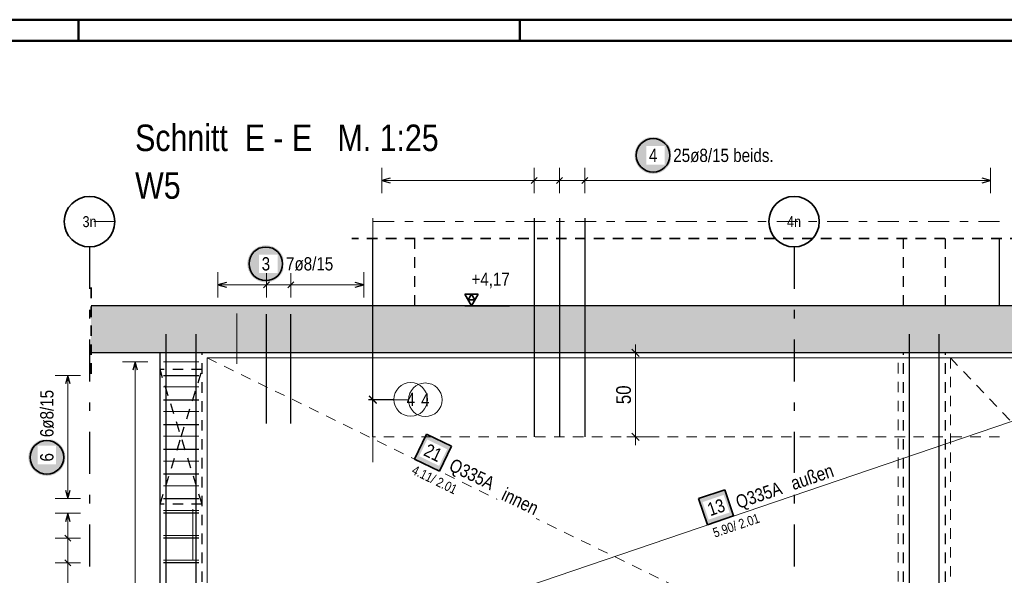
# Model space of a CAD drawing. Header units: millimetres. Extents: x 0 to 89.5, y 0 to 42.
# Tile 15 of 39: x 15.1 to 26.8, y 35.4 to 42. Entities that reach past the tile are written whole.
import ezdxf
from ezdxf.enums import TextEntityAlignment as Align

# ---------------------------------------------------------------- set-up
doc = ezdxf.new("R2010")
doc.units = ezdxf.units.MM
for name, pattern in [('DASHDOT', [1, 0.5, -0.25, 0, -0.25]), ('DASHDOTX2', [2, 1, -0.5, 0, -0.5]), ('HIDDEN', [0.375, 0.25, -0.125])]:
    doc.linetypes.add(name, pattern=pattern)
for name, color, linetype, lineweight in [('Achsen', 7, 'Continuous', 20), ('Bewehrung', 7, 'Continuous', 20), ('nplo', 7, 'Continuous', 20), ('Schraffuren', 7, 'Continuous', 20)]:
    doc.layers.add(name, color=color, linetype=linetype, lineweight=lineweight)
doc.styles.add('Arial Narrow', font='ARIALN.TTF')
doc.dimstyles.new('Arch_Strakon_dimstyle', dxfattribs={"dimtxt": 17.5, "dimasz": 1, "dimexe": 1.25, "dimexo": 0.0625, "dimgap": 1, "dimtad": 0, "dimdec": 5, "dimzin": 12, "dimdsep": 46, "dimtxsty": 'Arial Narrow', "dimblk": 'Arrowhead_Tick', "dimsah": 1, "dimcen": 0, "dimse1": 1, "dimse2": 1, "dimclrd": 6, "dimclrt": 2, "dimazin": 0, "dimtfac": 1, "dimtdec": 4, "dimtmove": 0, "dimatfit": 3, "dimldrblk": 'NONE', "dimfxl": 1, "dimtvp": 1, "dimtolj": 1, "dimtzin": 0, "dimlwd": 13, "dimarcsym": 2})

# ---------------------------------------------------------------- blocks, each defined once
blk = doc.blocks.new('Arrowhead_Tick')
at = {"color": 0, "linetype": 'Continuous', "lineweight": -2, "ltscale": 0.5}
for p, q in [((0, 20), (0, -10)), ((-1, 0), (0, 0)), ((10, 0), (0, 0))]:
    blk.add_line(p, q, dxfattribs=at)
at = {"color": 2, "linetype": 'Continuous', "lineweight": 35, "ltscale": 0.5}
blk.add_line((4.4, 4.4), (-4.4, -4.4), dxfattribs=at)
blk = doc.blocks.new('*D11')
at = {"color": 6, "linetype": 'Continuous', "lineweight": 13}
blk.add_line((22.376, 37.1), (22.376, 38.08), dxfattribs=at)
at = {"layer": 'Defpoints', "color": 0}
for p in [(16.722, 38.09), (22.376, 38.09), (19.252, 37.09)]:
    blk.add_point(p, dxfattribs=at)
at = {"color": 6, "lineweight": 13, "xscale": 0.01, "yscale": 0.01, "zscale": 0.01}
for p, rotation in [((22.376, 38.09), 89.9999999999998), ((22.376, 37.09), 269.9999999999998)]:
    blk.add_blockref('Arrowhead_Tick', p, dxfattribs=dict(at, rotation=rotation))
at = {"color": 2, "lineweight": 35, "insert": (22.236, 37.59), "char_height": 0.175, "attachment_point": 5, "rotation": 90, "style": 'Arial Narrow'}
blk.add_mtext('\\A1;50', dxfattribs=at)
blk = doc.blocks.new('_None')

msp = doc.modelspace()

# ---------------------------------------------------------------- hatches: boundary and pattern name
at = {"layer": 'Bewehrung', "lineweight": 25, "true_color": 0xffffff}
for points in [[(22.806608, 40.43705), (22.806474, 40.444728), (22.806072, 40.452396), (22.805403, 40.460046), (22.804467, 40.467668), (22.803266, 40.475252), (22.801801, 40.48279), (22.800073, 40.490273), (22.798086, 40.49769), (22.79584, 40.505033), (22.79334, 40.512294), (22.790588, 40.519463), (22.787588, 40.526532), (22.784343, 40.533491), (22.780856, 40.540333), (22.777134, 40.54705), (22.773179, 40.553632), (22.768996, 40.560072), (22.764592, 40.566362), (22.75997, 40.572495), (22.755138, 40.578463), (22.7501, 40.584258), (22.744863, 40.589875), (22.739433, 40.595304), (22.733817, 40.600542), (22.728021, 40.605579), (22.722054, 40.610412), (22.715921, 40.615033), (22.70963, 40.619438), (22.70319, 40.62362), (22.696608, 40.627575), (22.689892, 40.631298), (22.68305, 40.634784), (22.67609, 40.63803), (22.669021, 40.64103), (22.661852, 40.643782), (22.654592, 40.646282), (22.647248, 40.648527), (22.639831, 40.650515), (22.632349, 40.652242), (22.624811, 40.653707), (22.617226, 40.654909), (22.609604, 40.655845), (22.601954, 40.656514), (22.594286, 40.656916), (22.586608, 40.65705), (22.57893, 40.656916), (22.571262, 40.656514), (22.563612, 40.655845), (22.55599, 40.654909), (22.548405, 40.653707), (22.540867, 40.652242), (22.533385, 40.650515), (22.525968, 40.648527), (22.518624, 40.646282), (22.511364, 40.643782), (22.504195, 40.64103), (22.497126, 40.63803), (22.490166, 40.634784), (22.483324, 40.631298), (22.476608, 40.627575), (22.470026, 40.62362), (22.463586, 40.619438), (22.457295, 40.615033), (22.451163, 40.610412), (22.445195, 40.605579), (22.439399, 40.600542), (22.433783, 40.595304), (22.428353, 40.589875), (22.423116, 40.584258), (22.418078, 40.578463), (22.413246, 40.572495), (22.408624, 40.566362), (22.40422, 40.560072), (22.400037, 40.553632), (22.396082, 40.54705), (22.39236, 40.540333), (22.388873, 40.533491), (22.385628, 40.526532), (22.382628, 40.519463), (22.379876, 40.512294), (22.377376, 40.505033), (22.37513, 40.49769), (22.373143, 40.490273), (22.371416, 40.48279), (22.36995, 40.475252), (22.368749, 40.467668), (22.367813, 40.460046), (22.367144, 40.452396), (22.366742, 40.444728), (22.366608, 40.43705), (22.366742, 40.429372), (22.367144, 40.421703), (22.367813, 40.414053), (22.368749, 40.406432), (22.36995, 40.398847), (22.371416, 40.391309), (22.373143, 40.383827), (22.37513, 40.376409), (22.377376, 40.369066), (22.379876, 40.361805), (22.382628, 40.354636), (22.385628, 40.347568), (22.388873, 40.340608), (22.39236, 40.333766), (22.396082, 40.32705), (22.400037, 40.320467), (22.40422, 40.314027), (22.408624, 40.307737), (22.413246, 40.301604), (22.418078, 40.295636), (22.423116, 40.289841), (22.428353, 40.284225), (22.433783, 40.278795), (22.439399, 40.273558), (22.445195, 40.26852), (22.451163, 40.263687), (22.457295, 40.259066), (22.463586, 40.254661), (22.470026, 40.250479), (22.476608, 40.246524), (22.483324, 40.242801), (22.490166, 40.239315), (22.497126, 40.23607), (22.504195, 40.233069), (22.511364, 40.230317), (22.518624, 40.227817), (22.525968, 40.225572), (22.533385, 40.223585), (22.540867, 40.221857), (22.548405, 40.220392), (22.55599, 40.219191), (22.563612, 40.218255), (22.571262, 40.217586), (22.57893, 40.217184), (22.586608, 40.21705), (22.594286, 40.217184), (22.601954, 40.217586), (22.609604, 40.218255), (22.617226, 40.219191), (22.624811, 40.220392), (22.632349, 40.221857), (22.639831, 40.223585), (22.647248, 40.225572), (22.654592, 40.227817), (22.661852, 40.230317), (22.669021, 40.233069), (22.67609, 40.23607), (22.68305, 40.239315), (22.689892, 40.242801), (22.696608, 40.246524), (22.70319, 40.250479), (22.70963, 40.254661), (22.715921, 40.259066), (22.722054, 40.263687), (22.728021, 40.26852), (22.733817, 40.273558), (22.739433, 40.278795), (22.744863, 40.284225), (22.7501, 40.289841), (22.755138, 40.295636), (22.75997, 40.301604), (22.764592, 40.307737), (22.768996, 40.314027), (22.773179, 40.320467), (22.777134, 40.32705), (22.780856, 40.333766), (22.784343, 40.340608), (22.787588, 40.347568), (22.790588, 40.354636), (22.79334, 40.361805), (22.79584, 40.369066), (22.798086, 40.376409), (22.800073, 40.383827), (22.801801, 40.391309), (22.803266, 40.398847), (22.804467, 40.406432), (22.805403, 40.414053), (22.806072, 40.421703)], [(18.200158, 39.147543), (18.200024, 39.155221), (18.199622, 39.16289), (18.198953, 39.170539), (18.198017, 39.178161), (18.196816, 39.185746), (18.19535, 39.193284), (18.193623, 39.200766), (18.191636, 39.208183), (18.18939, 39.215527), (18.18689, 39.222788), (18.184138, 39.229957), (18.181138, 39.237025), (18.177893, 39.243985), (18.174406, 39.250827), (18.170684, 39.257543), (18.166729, 39.264125), (18.162546, 39.270566), (18.158142, 39.276856), (18.15352, 39.282989), (18.148688, 39.288956), (18.14365, 39.294752), (18.138413, 39.300368), (18.132983, 39.305798), (18.127367, 39.311035), (18.121571, 39.316073), (18.115604, 39.320906), (18.109471, 39.325527), (18.10318, 39.329931), (18.09674, 39.334114), (18.090158, 39.338069), (18.083442, 39.341792), (18.0766, 39.345278), (18.06964, 39.348523), (18.062571, 39.351524), (18.055402, 39.354276), (18.048142, 39.356776), (18.040798, 39.359021), (18.033381, 39.361008), (18.025899, 39.362736), (18.018361, 39.364201), (18.010776, 39.365402), (18.003154, 39.366338), (17.995504, 39.367007), (17.987836, 39.367409), (17.980158, 39.367543), (17.97248, 39.367409), (17.964812, 39.367007), (17.957162, 39.366338), (17.94954, 39.365402), (17.941955, 39.364201), (17.934417, 39.362736), (17.926935, 39.361008), (17.919518, 39.359021), (17.912174, 39.356776), (17.904914, 39.354276), (17.897745, 39.351524), (17.890676, 39.348523), (17.883716, 39.345278), (17.876874, 39.341792), (17.870158, 39.338069), (17.863576, 39.334114), (17.857136, 39.329931), (17.850845, 39.325527), (17.844713, 39.320906), (17.838745, 39.316073), (17.832949, 39.311035), (17.827333, 39.305798), (17.821903, 39.300368), (17.816666, 39.294752), (17.811628, 39.288956), (17.806796, 39.282989), (17.802174, 39.276856), (17.79777, 39.270566), (17.793587, 39.264125), (17.789632, 39.257543), (17.78591, 39.250827), (17.782423, 39.243985), (17.779178, 39.237025), (17.776178, 39.229957), (17.773426, 39.222788), (17.770926, 39.215527), (17.76868, 39.208183), (17.766693, 39.200766), (17.764966, 39.193284), (17.7635, 39.185746), (17.762299, 39.178161), (17.761363, 39.170539), (17.760694, 39.16289), (17.760292, 39.155221), (17.760158, 39.147543), (17.760292, 39.139865), (17.760694, 39.132197), (17.761363, 39.124547), (17.762299, 39.116925), (17.7635, 39.109341), (17.764966, 39.101803), (17.766693, 39.09432), (17.76868, 39.086903), (17.770926, 39.079559), (17.773426, 39.072299), (17.776178, 39.06513), (17.779178, 39.058061), (17.782423, 39.051102), (17.78591, 39.044259), (17.789632, 39.037543), (17.793587, 39.030961), (17.79777, 39.024521), (17.802174, 39.01823), (17.806796, 39.012098), (17.811628, 39.00613), (17.816666, 39.000334), (17.821903, 38.994718), (17.827333, 38.989288), (17.832949, 38.984051), (17.838745, 38.979013), (17.844713, 38.974181), (17.850845, 38.969559), (17.857136, 38.965155), (17.863576, 38.960973), (17.870158, 38.957018), (17.876874, 38.953295), (17.883716, 38.949809), (17.890676, 38.946563), (17.897745, 38.943563), (17.904914, 38.940811), (17.912174, 38.938311), (17.919518, 38.936066), (17.926935, 38.934078), (17.934417, 38.932351), (17.941955, 38.930886), (17.94954, 38.929684), (17.957162, 38.928748), (17.964812, 38.928079), (17.97248, 38.927677), (17.980158, 38.927543), (17.987836, 38.927677), (17.995504, 38.928079), (18.003154, 38.928748), (18.010776, 38.929684), (18.018361, 38.930886), (18.025899, 38.932351), (18.033381, 38.934078), (18.040798, 38.936066), (18.048142, 38.938311), (18.055402, 38.940811), (18.062571, 38.943563), (18.06964, 38.946563), (18.0766, 38.949809), (18.083442, 38.953295), (18.090158, 38.957018), (18.09674, 38.960973), (18.10318, 38.965155), (18.109471, 38.969559), (18.115604, 38.974181), (18.121571, 38.979013), (18.127367, 38.984051), (18.132983, 38.989288), (18.138413, 38.994718), (18.14365, 39.000334), (18.148688, 39.00613), (18.15352, 39.012098), (18.158142, 39.01823), (18.162546, 39.024521), (18.166729, 39.030961), (18.170684, 39.037543), (18.174406, 39.044259), (18.177893, 39.051102), (18.181138, 39.058061), (18.184138, 39.06513), (18.18689, 39.072299), (18.18939, 39.079559), (18.191636, 39.086903), (18.193623, 39.09432), (18.19535, 39.101803), (18.196816, 39.109341), (18.198017, 39.116925), (18.198953, 39.124547), (18.199622, 39.132197)], [(15.595507, 36.84651), (15.595373, 36.854187), (15.594971, 36.861856), (15.594302, 36.869506), (15.593366, 36.877128), (15.592165, 36.884712), (15.5907, 36.89225), (15.588972, 36.899732), (15.586985, 36.90715), (15.58474, 36.914493), (15.58224, 36.921754), (15.579488, 36.928923), (15.576487, 36.935992), (15.573242, 36.942951), (15.569756, 36.949793), (15.566033, 36.95651), (15.562078, 36.963092), (15.557895, 36.969532), (15.553491, 36.975822), (15.54887, 36.981955), (15.544037, 36.987923), (15.538999, 36.993718), (15.533762, 36.999334), (15.528332, 37.004764), (15.522716, 37.010001), (15.51692, 37.015039), (15.510953, 37.019872), (15.50482, 37.024493), (15.49853, 37.028898), (15.492089, 37.03308), (15.485507, 37.037035), (15.478791, 37.040758), (15.471949, 37.044244), (15.464989, 37.04749), (15.457921, 37.05049), (15.450752, 37.053242), (15.443491, 37.055742), (15.436147, 37.057987), (15.42873, 37.059975), (15.421248, 37.061702), (15.41371, 37.063167), (15.406125, 37.064369), (15.398503, 37.065304), (15.390854, 37.065974), (15.383185, 37.066376), (15.375507, 37.06651), (15.367829, 37.066376), (15.360161, 37.065974), (15.352511, 37.065304), (15.344889, 37.064369), (15.337305, 37.063167), (15.329767, 37.061702), (15.322284, 37.059975), (15.314867, 37.057987), (15.307523, 37.055742), (15.300263, 37.053242), (15.293094, 37.05049), (15.286025, 37.04749), (15.279066, 37.044244), (15.272223, 37.040758), (15.265507, 37.037035), (15.258925, 37.03308), (15.252485, 37.028898), (15.246194, 37.024493), (15.240062, 37.019872), (15.234094, 37.015039), (15.228298, 37.010001), (15.222682, 37.004764), (15.217252, 36.999334), (15.212015, 36.993718), (15.206977, 36.987923), (15.202145, 36.981955), (15.197523, 36.975822), (15.193119, 36.969532), (15.188937, 36.963092), (15.184982, 36.95651), (15.181259, 36.949793), (15.177773, 36.942951), (15.174527, 36.935992), (15.171527, 36.928923), (15.168775, 36.921754), (15.166275, 36.914493), (15.16403, 36.90715), (15.162042, 36.899732), (15.160315, 36.89225), (15.15885, 36.884712), (15.157648, 36.877128), (15.156712, 36.869506), (15.156043, 36.861856), (15.155641, 36.854187), (15.155507, 36.84651), (15.155641, 36.838832), (15.156043, 36.831163), (15.156712, 36.823513), (15.157648, 36.815891), (15.15885, 36.808307), (15.160315, 36.800769), (15.162042, 36.793287), (15.16403, 36.785869), (15.166275, 36.778526), (15.168775, 36.771265), (15.171527, 36.764096), (15.174527, 36.757028), (15.177773, 36.750068), (15.181259, 36.743226), (15.184982, 36.73651), (15.188937, 36.729927), (15.193119, 36.723487), (15.197523, 36.717197), (15.202145, 36.711064), (15.206977, 36.705096), (15.212015, 36.699301), (15.217252, 36.693685), (15.222682, 36.688255), (15.228298, 36.683018), (15.234094, 36.67798), (15.240062, 36.673147), (15.246194, 36.668526), (15.252485, 36.664121), (15.258925, 36.659939), (15.265507, 36.655984), (15.272223, 36.652261), (15.279066, 36.648775), (15.286025, 36.64553), (15.293094, 36.642529), (15.300263, 36.639777), (15.307523, 36.637277), (15.314867, 36.635032), (15.322284, 36.633045), (15.329767, 36.631317), (15.337305, 36.629852), (15.344889, 36.628651), (15.352511, 36.627715), (15.360161, 36.627045), (15.367829, 36.626644), (15.375507, 36.62651), (15.383185, 36.626644), (15.390854, 36.627045), (15.398503, 36.627715), (15.406125, 36.628651), (15.41371, 36.629852), (15.421248, 36.631317), (15.42873, 36.633045), (15.436147, 36.635032), (15.443491, 36.637277), (15.450752, 36.639777), (15.457921, 36.642529), (15.464989, 36.64553), (15.471949, 36.648775), (15.478791, 36.652261), (15.485507, 36.655984), (15.492089, 36.659939), (15.49853, 36.664121), (15.50482, 36.668526), (15.510953, 36.673147), (15.51692, 36.67798), (15.522716, 36.683018), (15.528332, 36.688255), (15.533762, 36.693685), (15.538999, 36.699301), (15.544037, 36.705096), (15.54887, 36.711064), (15.553491, 36.717197), (15.557895, 36.723487), (15.562078, 36.729927), (15.566033, 36.73651), (15.569756, 36.743226), (15.573242, 36.750068), (15.576487, 36.757028), (15.579488, 36.764096), (15.58224, 36.771265), (15.58474, 36.778526), (15.586985, 36.785869), (15.588972, 36.793287), (15.5907, 36.800769), (15.592165, 36.808307), (15.593366, 36.815891), (15.594302, 36.823513), (15.594971, 36.831163)]]:
    msp.add_hatch(color=7, dxfattribs=at).paths.add_polyline_path(points)
at = {"layer": 'Bewehrung', "lineweight": 18, "true_color": 0xffffff}
msp.add_hatch(color=7, dxfattribs=at).paths.add_polyline_path([(20.189731, 36.978614), (19.893136, 37.123291), (19.748459, 36.826696), (20.045054, 36.682019)])
at = {"layer": 'Bewehrung', "lineweight": 35, "true_color": 0xffffff}
msp.add_hatch(color=7, dxfattribs=at).paths.add_polyline_path([(23.438127, 36.461999), (23.125704, 36.355738), (23.231965, 36.043314), (23.544389, 36.149576)])
at = {"layer": 'Schraffuren', "lineweight": 50, "true_color": 0xd7ffd7}
msp.add_hatch(color=254, dxfattribs=at).paths.add_polyline_path([(15.902391, 38.089696), (51.61224, 38.089696), (51.61224, 38.649708), (15.902391, 38.649708)])

# ---------------------------------------------------------------- linework, layer by layer
at = {"color": 4, "linetype": 'Continuous', "lineweight": 50}
for p, q in [((87.5, 42.05), (0, 42.05)), ((87.25, 41.8), (1, 41.8))]:
    msp.add_line(p, q, dxfattribs=at)
at = {"color": 4, "linetype": 'Continuous', "lineweight": 50, "ltscale": 0.5}
for p, q in [((15.75, 42.05), (15.75, 41.8)), ((21, 42.05), (21, 41.8))]:
    msp.add_line(p, q, dxfattribs=at)
at = {"color": 9, "linetype": 'DASHDOT', "lineweight": 0, "ltscale": 0.5}
for p, q in [((16.183035, 39.649708), (15.902391, 39.649708)), ((26.708063, 39.649708), (19.252241, 39.649708))]:
    msp.add_line(p, q, dxfattribs=at)
at = {"color": 2, "linetype": 'HIDDEN', "lineweight": 35, "ltscale": 0.5}
for p, q in [((26.958063, 39.449694), (19.002241, 39.449694)), ((15.902391, 37.839708), (15.902391, 38.899708))]:
    msp.add_line(p, q, dxfattribs=at)
at = {"color": 3, "linetype": 'HIDDEN', "lineweight": 25, "ltscale": 0.5}
for p, q in [((19.752241, 38.649708), (19.752241, 39.449694)), ((25.562955, 38.649708), (25.562955, 39.449694)), ((26.062955, 38.649708), (26.062955, 39.449694)), ((17.222243, 29.289696), (17.222243, 38.089708)), ((25.562955, 29.289696), (25.562955, 38.089708)), ((26.062955, 29.289696), (26.062955, 38.089708)), ((17.222243, 37.889696), (16.722243, 37.889696)), ((17.222243, 36.289696), (16.722243, 36.289696))]:
    msp.add_line(p, q, dxfattribs=at)
at = {"color": 2, "linetype": 'Continuous', "lineweight": 35, "ltscale": 0.5}
for p, q in [((20.504257, 38.786103), (20.346757, 38.786103)), ((20.346757, 38.786103), (20.425507, 38.649708)), ((20.425507, 38.786103), (20.386132, 38.717906)), ((20.425507, 38.649708), (20.504257, 38.786103)), ((20.464882, 38.717906), (20.425507, 38.786103)), ((20.386132, 38.717906), (20.464882, 38.717906))]:
    msp.add_line(p, q, dxfattribs=at)
at = {"color": 3, "linetype": 'Continuous', "lineweight": 25}
for p, q in [((51.612243, 38.649708), (15.902391, 38.649708)), ((51.612243, 38.089696), (15.902391, 38.089696))]:
    msp.add_line(p, q, dxfattribs=at)
at = {"color": 3, "linetype": 'Continuous', "lineweight": 25, "ltscale": 0.5}
msp.add_line((20.346757, 38.649708), (20.879674, 38.649708), dxfattribs=at)
at = {"color": 9, "linetype": 'HIDDEN', "lineweight": 0, "ltscale": 0.5}
msp.add_line((26.708063, 37.089696), (19.252241, 37.089696), dxfattribs=at)
at = {"layer": 'Achsen', "color": 3, "linetype": 'Continuous', "lineweight": 25}
for p, q in [((19.252241, 38.649708), (19.252241, 39.449694)), ((26.708063, 38.649708), (26.708063, 39.449694)), ((16.722216, 29.289694), (16.722216, 38.089708))]:
    msp.add_line(p, q, dxfattribs=at)
at = {"layer": 'Achsen', "color": 3, "linetype": 'DASHDOTX2', "lineweight": 25, "ltscale": 0.5}
for p, q in [((15.883035, 39.34917), (15.883035, 28.16655)), ((24.263035, 39.34917), (24.263035, 28.16655))]:
    msp.add_line(p, q, dxfattribs=at)
at = {"layer": 'Achsen', "color": 3, "linetype": 'HIDDEN', "lineweight": 25, "ltscale": 0.5}
for p, q in [((17.222243, 36.289696), (16.722216, 37.889696)), ((16.97223, 37.089696), (17.222243, 37.889696)), ((16.722216, 36.289696), (16.97223, 37.089696))]:
    msp.add_line(p, q, dxfattribs=at)
at = {"layer": 'Achsen', "color": 2, "linetype": 'Continuous', "lineweight": 35}
for centre in [(15.883035, 39.64917), (24.263035, 39.64917)]:
    msp.add_circle(centre, 0.3, dxfattribs=at)
at = {"layer": 'Bewehrung', "color": 5, "linetype": 'Continuous', "lineweight": 18, "ltscale": 0.5}
for p, q in [((19.360246, 40.287543), (19.360246, 39.987543)), ((21.1702, 39.987543), (21.1702, 40.287543)), ((21.471859, 39.987543), (21.471859, 40.287543)), ((21.773519, 39.987543), (21.773519, 40.287543)), ((26.600063, 39.987543), (26.600063, 40.287543)), ((26.600063, 40.137543), (19.360246, 40.137543)), ((17.410391, 39.047543), (17.410391, 38.747543)), ((17.988341, 39.047543), (17.988341, 38.747543)), ((18.277315, 39.047543), (18.277315, 38.747543)), ((19.14424, 38.747543), (19.14424, 39.047543)), ((17.410391, 38.897543), (19.14424, 38.897543)), ((16.575507, 37.981703), (16.275507, 37.981703)), ((16.425507, 29.397694), (16.425507, 37.981703)), ((15.775507, 37.821696), (15.475507, 37.821696)), ((15.625507, 37.821696), (15.625507, 36.357697)), ((15.475507, 36.357697), (15.775507, 36.357697)), ((15.775507, 36.181692), (15.475507, 36.181692)), ((15.625507, 29.397694), (15.625507, 36.181692)), ((15.475507, 35.886735), (15.775507, 35.886735)), ((15.475507, 35.591779), (15.775507, 35.591779))]:
    msp.add_line(p, q, dxfattribs=at)
at = {"layer": 'Bewehrung', "color": 3, "linetype": 'Continuous', "lineweight": 25, "ltscale": 0.5}
for p, q in [((21.134845, 40.102188), (21.205556, 40.172899)), ((21.436504, 40.102188), (21.507215, 40.172899)), ((21.738163, 40.102188), (21.808874, 40.172899)), ((19.460246, 40.164338), (19.360246, 40.137543)), ((19.360246, 40.137543), (19.460246, 40.110748)), ((26.600063, 40.137543), (26.500063, 40.164338)), ((26.500063, 40.110748), (26.600063, 40.137543)), ((21.1702, 39.689708), (21.1702, 37.089696)), ((21.471859, 39.689708), (21.471859, 37.089696)), ((21.773519, 39.689708), (21.773519, 37.089696)), ((19.252241, 37.089696), (19.252241, 39.449694)), ((17.510391, 38.924338), (17.410391, 38.897543)), ((17.410391, 38.897543), (17.510391, 38.870748)), ((18.023696, 38.932899), (17.952985, 38.862188)), ((18.312671, 38.932899), (18.24196, 38.862188)), ((19.14424, 38.897543), (19.04424, 38.924338)), ((19.04424, 38.870748), (19.14424, 38.897543)), ((17.988341, 37.249708), (17.988341, 38.549708)), ((18.277315, 37.249708), (18.277315, 38.549708)), ((16.794216, 29.309694), (16.794216, 38.309694)), ((17.150216, 29.309694), (17.150216, 38.309694)), ((25.634955, 29.309696), (25.634955, 38.309696)), ((25.990955, 29.309696), (25.990955, 38.309696)), ((16.425507, 37.981703), (16.398712, 37.881703)), ((16.452302, 37.881703), (16.425507, 37.981703)), ((15.625507, 37.821696), (15.598712, 37.721696)), ((15.652302, 37.721696), (15.625507, 37.821696)), ((16.762216, 37.821696), (17.182243, 37.821696)), ((16.762216, 37.528897), (17.182243, 37.528897)), ((16.762216, 37.236097), (17.182243, 37.236097)), ((16.762216, 36.943297), (17.182243, 36.943297)), ((16.762216, 36.650497), (17.182243, 36.650497)), ((15.598712, 36.457697), (15.625507, 36.357697)), ((15.625507, 36.357697), (15.652302, 36.457697)), ((16.762216, 36.357697), (17.182243, 36.357697)), ((15.625507, 36.181692), (15.598712, 36.081692)), ((15.652302, 36.081692), (15.625507, 36.181692)), ((17.182216, 36.181692), (16.762216, 36.181692)), ((15.590152, 35.922091), (15.660863, 35.85138)), ((17.182216, 35.886735), (16.762216, 35.886735)), ((15.590152, 35.627134), (15.660863, 35.556424)), ((17.182216, 35.591779), (16.762216, 35.591779))]:
    msp.add_line(p, q, dxfattribs=at)
at = {"layer": 'Bewehrung', "color": 9, "linetype": 'Continuous', "lineweight": 0, "ltscale": 0.5}
for p, q in [((19.252241, 39.689708), (19.252241, 39.689708)), ((19.252241, 39.689708), (19.252241, 37.089696)), ((19.503149, 37.535161), (19.202241, 37.535161)), ((19.676612, 37.530681), (19.202241, 37.530681)), ((19.208047, 37.579355), (19.296436, 37.490967)), ((19.208047, 37.574875), (19.296436, 37.486487)), ((19.252241, 37.089696), (19.252241, 37.089696))]:
    msp.add_line(p, q, dxfattribs=at)
at = {"layer": 'Bewehrung', "color": 7, "linetype": 'Continuous', "lineweight": 18, "ltscale": 0.5}
for p, q in [((29.072237, 38.029706), (17.282241, 38.02971)), ((17.282241, 38.02971), (17.282241, 34.019696)), ((17.282241, 34.019696), (29.072237, 38.029706))]:
    msp.add_line(p, q, dxfattribs=at)
at = {"layer": 'Bewehrung', "color": 5, "linetype": 'HIDDEN', "lineweight": 18, "ltscale": 0.5}
for p, q in [((25.502955, 38.029696), (17.282246, 38.029696)), ((17.282246, 38.029696), (17.282246, 34.019694)), ((25.502955, 34.019694), (25.502955, 38.029696)), ((29.94295, 38.029705), (26.122959, 38.029707)), ((26.122959, 38.029707), (26.122959, 34.019694)), ((26.122959, 38.029707), (29.942935, 34.019694))]:
    msp.add_line(p, q, dxfattribs=at)
at = {"layer": 'Bewehrung', "color": 2, "linetype": 'Continuous', "lineweight": 35, "ltscale": 0.5}
for p, q in [((19.893136, 37.123291), (19.748459, 36.826696)), ((20.189731, 36.978614), (19.893136, 37.123291)), ((20.045054, 36.682019), (20.189731, 36.978614)), ((19.748459, 36.826696), (20.045054, 36.682019)), ((23.438127, 36.461999), (23.125704, 36.355738)), ((23.544389, 36.149576), (23.438127, 36.461999)), ((23.125704, 36.355738), (23.231965, 36.043314)), ((23.231965, 36.043314), (23.544389, 36.149576))]:
    msp.add_line(p, q, dxfattribs=at)
for centre in [(22.586608, 40.43705), (17.980158, 39.147543), (15.375507, 36.84651)]:
    msp.add_circle(centre, 0.2, dxfattribs=at)
at = {"layer": 'Bewehrung', "color": 9, "linetype": 'Continuous', "lineweight": 0}
for centre in [(16.722216, 38.089706), (17.222216, 38.089706)]:
    msp.add_circle(centre, 0.00222, dxfattribs=at)
at = {"layer": 'Bewehrung', "color": 9, "linetype": 'Continuous', "lineweight": 0, "ltscale": 0.5}
for centre in [(19.703149, 37.535161), (19.876612, 37.530681)]:
    msp.add_circle(centre, 0.2, dxfattribs=at)
at = {"layer": 'nplo', "color": 9, "linetype": 'Continuous', "lineweight": 0, "ltscale": 0.5}
for p, q in [((19.252241, 36.789702), (19.252241, 39.373714)), ((17.637033, 37.956965), (17.637033, 38.556965)), ((16.762216, 37.981758), (17.182224, 37.981758)), ((16.762216, 37.687011), (17.182224, 37.687011)), ((16.762216, 37.392264), (17.182224, 37.392264)), ((16.762216, 37.097516), (17.182224, 37.097516)), ((16.762216, 36.802769), (17.182224, 36.802769)), ((16.762216, 36.508022), (17.182224, 36.508022)), ((16.762216, 36.213274), (17.182224, 36.213274)), ((17.110243, 35.629696), (17.110243, 36.229696)), ((16.762216, 35.918527), (17.182224, 35.918527)), ((16.762216, 35.62378), (17.182224, 35.62378))]:
    msp.add_line(p, q, dxfattribs=at)

# ---------------------------------------------------------------- texts
at = {"color": 1, "lineweight": 70, "style": 'Arial Narrow'}
for s, p in [('Schnitt  E - E   M. 1:25', (16.425322, 40.488394)), ('W5', (16.425322, 39.921394))]:
    msp.add_text(s, height=0.315, dxfattribs=at).set_placement(p)
at = {"color": 2, "lineweight": 35, "insert": (20.375465, 39.043458), "char_height": 0.1575, "attachment_point": 1, "line_spacing_factor": 0.9, "style": 'Arial Narrow'}
msp.add_mtext(' +4,17', dxfattribs=at)
at = {"layer": 'Achsen', "color": 3, "lineweight": 25, "style": 'Arial Narrow'}
for s, p in [('3n', (15.883035, 39.64917)), ('4n', (24.263035, 39.64917))]:
    msp.add_text(s, height=0.13, dxfattribs=at).set_placement(p, align=Align.MIDDLE_CENTER)
at = {"layer": 'Bewehrung', "color": 9, "lineweight": 0, "char_height": 0.1575, "attachment_point": 1, "line_spacing_factor": 0.9, "style": 'Arial Narrow'}
for insert in [(19.653536, 37.613911), (19.826999, 37.609431)]:
    msp.add_mtext('4', dxfattribs=dict(at, insert=insert))

# ---------------------------------------------------------------- dimensions: what is measured, and where the dimension line sits
at = {"lineweight": 35}
dim = msp.add_linear_dim(base=(22.375507, 38.089708), p1=(19.252241, 37.089696), p2=(16.722216, 38.089708), angle=90, text='50', dimstyle='Arch_Strakon_dimstyle', override={"dimscale": 0.01, "dimtxt": 17.5, "dimasz": 1, "dimgap": 5, "dimtad": 1, "dimjust": 0, "dimtih": 0, "dimtoh": 0, "dimdec": 5, "dimdsep": 46, "dimtxsty": 'Arial Narrow', "dimclrd": 6, "dimclrt": 2, "dimtix": 1, "dimtofl": 255, "dimtmove": 0, "dimatfit": 2, "dimfxl": 0, "dimfxlon": 0, "dimtvp": 28.571429, "dimlwd": 13}, dxfattribs=at)
dim.commit()
dim.dimension.update_dxf_attribs({"geometry": '*D11', "text_midpoint": (22.375507, 37.589702), "dimtype": 160})

# ---------------------------------------------------------------- next in the draw order: texts
at = {"layer": 'Bewehrung', "color": 2, "lineweight": 35, "char_height": 0.1575, "attachment_point": 1, "line_spacing_factor": 0.9, "style": 'Arial Narrow', "bg_fill": 3, "box_fill_scale": 1.2, "bg_fill_color": 256, "bg_fill_true_color": 13158600, "bg_fill_transparency": 0}
for s, insert in [('25ø8/15 beids.', (22.826608, 40.5158)), ('4', (22.536996, 40.5158)), ('7ø8/15', (18.220158, 39.226293)), ('3', (17.930546, 39.226293))]:
    msp.add_mtext(s, dxfattribs=dict(at, insert=insert))
for s, insert, rotation in [('6ø8/15', (15.296757, 37.08651), 90), ('6', (15.296757, 36.796897), 90), ('Q335A', (23.552459, 36.382056), 18.7841827), ('13', (23.215748, 36.295261), 18.7841827)]:
    msp.add_mtext(s, dxfattribs=dict(at, insert=insert, rotation=rotation))

# ---------------------------------------------------------------- next in the draw order: texts
at = {"layer": 'Bewehrung', "color": 2, "lineweight": 35, "attachment_point": 1, "rotation": 18.7841827, "line_spacing_factor": 0.9, "style": 'Arial Narrow', "bg_fill": 3, "box_fill_scale": 1.2, "bg_fill_color": 256, "bg_fill_true_color": 13158600, "bg_fill_transparency": 0}
for s, insert, char_height in [('außen', (24.20567, 36.606867), 0.16), (' 5.90/ 2.01', (23.251285, 35.98651), 0.1125)]:
    msp.add_mtext(s, dxfattribs=dict(at, insert=insert, char_height=char_height))

# ---------------------------------------------------------------- next in the draw order: linework, layer by layer
at = {"layer": 'Bewehrung', "color": 5, "linetype": 'HIDDEN', "lineweight": 18, "ltscale": 0.5}
msp.add_line((17.282246, 38.029696), (25.502955, 34.019694), dxfattribs=at)

# ---------------------------------------------------------------- next in the draw order: texts
at = {"layer": 'Bewehrung', "color": 2, "lineweight": 35, "char_height": 0.1575, "attachment_point": 1, "rotation": 333.9972163, "line_spacing_factor": 0.9, "style": 'Arial Narrow', "bg_fill": 3, "box_fill_scale": 1.2, "bg_fill_color": 256, "bg_fill_true_color": 13158600, "bg_fill_transparency": 0}
for s, insert in [('21', (19.914439, 37.016935)), ('Q335A', (20.214558, 36.841333))]:
    msp.add_mtext(s, dxfattribs=dict(at, insert=insert))

# ---------------------------------------------------------------- next in the draw order: texts
at = {"layer": 'Bewehrung', "color": 2, "lineweight": 35, "attachment_point": 1, "line_spacing_factor": 0.9, "style": 'Arial Narrow', "bg_fill": 3, "box_fill_scale": 1.2, "bg_fill_color": 256, "bg_fill_true_color": 13158600, "bg_fill_transparency": 0}
for s, insert, char_height, rotation in [(' 4.11/ 2.01', (19.722154, 36.772769), 0.1125, 333.9972163), ('innen', (20.838755, 36.493313), 0.16, 334.4493571)]:
    msp.add_mtext(s, dxfattribs=dict(at, insert=insert, char_height=char_height, rotation=rotation))

doc.saveas('drawing.dxf')
